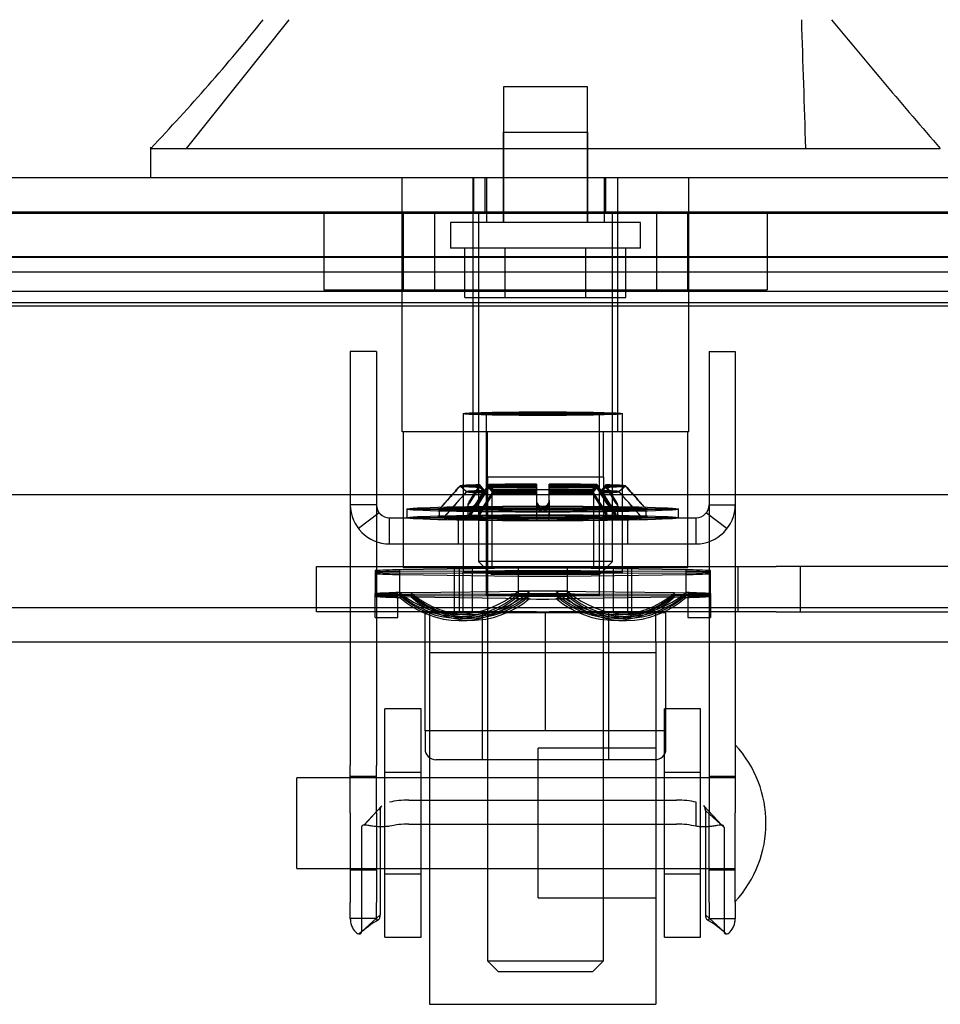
# Model space of a CAD drawing. Header units: inches. Extents: x 1 to 359, y -2 to 239.
# Tile 24 of 103: x 126.83 to 129.37, y 36.07 to 38.79. Entities that reach past the tile are written whole.
import ezdxf
from ezdxf.enums import TextEntityAlignment as Align
from ezdxf.lldxf.tags import DXFTag

# ---------------------------------------------------------------- set-up
doc = ezdxf.new("R2010")
doc.units = ezdxf.units.IN
doc.header["$MEASUREMENT"] = 0
for name, color, linetype in [('COM70220', 7, 'Continuous'), ('COM70838', 7, 'Continuous'), ('COM70839-3', 7, 'Continuous'), ('COM71195-8', 7, 'Continuous'), ('COM71302-3', 7, 'Continuous'), ('COM71303-3', 7, 'Continuous'), ('Default', 7, 'Continuous'), ('HAN13068', 7, 'Continuous'), ('HAN13068_NUT', 7, 'Continuous'), ('HAN13068_SCREW', 7, 'Continuous'), ('HAN_NUT', 7, 'Continuous'), ('NTS18147', 7, 'Continuous'), ('ROL87452', 7, 'Continuous'), ('RVT17786', 7, 'Continuous'), ('RVT19000', 7, 'Continuous'), ('SPC87322', 7, 'Continuous'), ('STD26122', 7, 'Continuous'), ('WAF25376', 7, 'Continuous'), ('WAM30038', 7, 'Continuous')]:
    doc.layers.add(name, color=color, linetype=linetype)
doc.styles.add('SEACAD_Times_New_Roman', font='times.ttf')
tags = doc.linetypes.add('HIDDEN2', pattern=[0.1875, 0.125, -0.0625]).pattern_tags.tags
tags[6:7] = [DXFTag(74, 4), DXFTag(75, 0), DXFTag(340, '0'), DXFTag(46, 0.0), DXFTag(50, 0.0), DXFTag(44, 0.0), DXFTag(45, 0.0)]
tags[4:5] = [DXFTag(74, 4), DXFTag(75, 0), DXFTag(340, '0'), DXFTag(46, 0.0), DXFTag(50, 0.0), DXFTag(44, 0.0), DXFTag(45, 0.0)]
doc.dimstyles.new('HAMMOND_(STH_-_540x360)', dxfattribs={"dimtxt": 2, "dimasz": 2.5, "dimexe": 1, "dimexo": 1, "dimgap": 0.5, "dimtad": 0, "dimtih": 1, "dimtoh": 1, "dimzin": 0, "dimdsep": 46, "dimtxsty": 'SEACAD_Times_New_Roman', "dimblk1": '_SE_FILLED', "dimblk2": '_SE_FILLED', "dimsah": 1, "dimcen": 1, "dimadec": 0, "dimazin": 0, "dimtfac": 0.8, "dimtofl": 0, "dimtmove": 0, "dimatfit": 3, "dimfxl": 1, "dimtolj": 1, "dimtzin": 0, "dimarcsym": 0})

# ---------------------------------------------------------------- blocks, each defined once
blk = doc.blocks.new('SE2')
at = {"layer": 'COM70220', "color": 7, "linetype": 'HIDDEN2'}
for p, q in [((97.7047, 38.2571), (130.1727, 38.2571)), ((97.7047, 38.2561), (130.1727, 38.2561)), ((97.7047, 38.2541), (130.1727, 38.2541)), ((97.7047, 38.0081), (130.1727, 38.0081))]:
    blk.add_line(p, q, dxfattribs=at)
at = {"layer": 'COM70838', "color": 7, "linetype": 'HIDDEN2'}
for p, q in [((127.6492, 37.1546), (127.6492, 37.2796)), ((127.6492, 37.2796), (127.7742, 37.2796)), ((127.7742, 37.2796), (128.8298, 37.2796)), ((128.0292, 37.2796), (128.0292, 37.1546)), ((128.0792, 37.2796), (128.0792, 37.1546)), ((128.4692, 37.1546), (128.4692, 37.2796)), ((128.5192, 37.2796), (128.5192, 37.1546)), ((128.8127, 37.2796), (128.8127, 37.1546)), ((128.8298, 37.2796), (128.9182, 37.2796)), ((129.6316, 37.2796), (128.9182, 37.2796)), ((128.9857, 37.1546), (128.9857, 37.2796)), ((127.7742, 37.1546), (127.6492, 37.1546)), ((128.2565, 37.1546), (127.7742, 37.1546)), ((128.8298, 37.1546), (128.2918, 37.1546)), ((128.9182, 37.1546), (128.8298, 37.1546)), ((128.9182, 37.1546), (129.6042, 37.1546))]:
    blk.add_line(p, q, dxfattribs=at)
at = {"layer": 'COM70839-3', "color": 7, "linetype": 'HIDDEN2'}
for p, q in [((127.815, 37.8726), (127.743, 37.8726)), ((127.743, 37.8726), (127.743, 37.8276)), ((127.815, 37.8726), (127.815, 37.8276)), ((128.7334, 37.8726), (128.8054, 37.8726)), ((128.7334, 37.8726), (128.7334, 37.8276)), ((128.8054, 37.8726), (128.8054, 37.8276)), ((127.743, 37.8276), (127.743, 36.7303)), ((127.815, 37.8276), (127.815, 36.7303)), ((128.7334, 37.8276), (128.7334, 36.7303)), ((128.8054, 37.8276), (128.8054, 36.7303)), ((127.815, 37.4496), (127.743, 37.4496)), ((128.7334, 37.4496), (128.8054, 37.4496)), ((127.8224, 37.4277), (127.7653, 37.3838)), ((127.851, 37.4136), (128.6974, 37.4136)), ((127.851, 37.3416), (127.851, 37.4136)), ((128.0402, 37.4136), (128.0402, 37.3416)), ((128.1337, 37.4136), (128.1337, 37.3416)), ((128.4147, 37.3416), (128.4147, 37.4136)), ((128.5082, 37.4136), (128.5082, 37.3416)), ((128.6974, 37.3416), (128.6974, 37.4136)), ((128.7259, 37.4277), (128.783, 37.3838)), ((127.851, 37.3416), (128.6974, 37.3416)), ((127.743, 36.5991), (127.743, 36.7303)), ((127.815, 36.5991), (127.815, 36.7303)), ((128.7334, 36.7303), (128.7334, 36.5991)), ((128.8054, 36.7303), (128.8054, 36.5991)), ((127.815, 36.6996), (127.743, 36.6996)), ((128.8054, 36.6996), (128.7334, 36.6996)), ((127.9049, 36.6347), (128.6435, 36.6347)), ((128.6974, 36.5623), (128.6974, 36.6286)), ((127.743, 36.5991), (127.743, 36.3524)), ((127.8299, 36.6188), (127.7803, 36.5655)), ((127.8299, 36.6188), (127.7809, 36.5655)), ((127.815, 36.5991), (127.815, 36.3524)), ((127.8253, 36.6056), (127.8253, 36.3176)), ((128.7681, 36.5655), (128.7185, 36.6188)), ((128.7231, 36.6056), (128.7745, 36.5592)), ((128.7231, 36.6056), (128.7231, 36.3176)), ((128.7334, 36.3524), (128.7334, 36.5991)), ((128.8054, 36.3524), (128.8054, 36.5991)), ((127.7738, 36.5592), (127.7738, 36.2712)), ((127.9049, 36.5685), (128.6435, 36.5685)), ((128.7745, 36.5592), (128.7745, 36.2712)), ((127.743, 36.4426), (127.815, 36.4426)), ((128.7334, 36.4426), (128.8054, 36.4426)), ((127.743, 36.3082), (127.743, 36.3524)), ((127.815, 36.3082), (127.815, 36.3524)), ((128.7334, 36.3524), (128.7334, 36.3082)), ((128.8054, 36.3524), (128.8054, 36.3082)), ((127.815, 36.3082), (127.743, 36.3082)), ((127.8253, 36.3176), (127.7738, 36.2712)), ((128.7231, 36.3176), (128.7745, 36.2712)), ((128.7334, 36.3082), (128.8054, 36.3082))]:
    blk.add_line(p, q, dxfattribs=at)
for centre, radius, start, end in [((127.851, 37.4496), 0.108, 180, 270), ((127.851, 37.4496), 0.036, 180, 270), ((128.6974, 37.4496), 0.108, 270, 0), ((128.6974, 37.4496), 0.036, 270, 0), ((127.9789, 36.0332), 0.314, 120.3108, 132.3001), ((127.9791, 36.0327), 0.3145, 120.315, 132.2871), ((128.5692, 36.0327), 0.3145, 47.7129, 59.685), ((128.5695, 36.0332), 0.314, 47.6999, 59.6892)]:
    blk.add_arc(centre, radius, start, end, dxfattribs=at)
for centre, major_axis, start_param, end_param in [((127.9049, 36.5957), (-0.1, 0), 4.712389, 5.281717), ((128.6435, 36.5957), (0.1, 0), 1.001468, 1.570796), ((127.9049, 36.5294), (0.1, 0), 1.570796, 2.140125), ((128.6435, 36.5294), (0.1, 0), 1.001468, 1.570796)]:
    blk.add_ellipse(centre, major_axis=major_axis, ratio=0.390731, start_param=start_param, end_param=end_param, dxfattribs=at)
for points, knots in [([(127.8253, 36.6056), (127.8253, 36.6061), (127.8253, 36.6066), (127.8253, 36.6072), (127.8253, 36.6074), (127.8253, 36.6077), (127.8253, 36.6078), (127.8254, 36.6088), (127.8255, 36.6095), (127.8258, 36.6115), (127.8262, 36.6129), (127.8274, 36.616), (127.8286, 36.6177), (127.8302, 36.6191)], [0, 0, 0, 0, 0.03125, 0.03125, 0.046875, 0.046875, 0.0625, 0.0625, 0.125, 0.125, 0.25, 0.25, 0.4585815, 0.4585815, 0.4585815, 0.4585815]), ([(128.7231, 36.6056), (128.7231, 36.6061), (128.723, 36.6066), (128.723, 36.6072), (128.723, 36.6074), (128.723, 36.6077), (128.723, 36.6078), (128.7229, 36.6088), (128.7228, 36.6095), (128.7225, 36.6115), (128.7222, 36.6129), (128.7209, 36.616), (128.7197, 36.6177), (128.7182, 36.6191)], [0, 0, 0, 0, 0.03125, 0.03125, 0.046875, 0.046875, 0.0625, 0.0625, 0.125, 0.125, 0.25, 0.25, 0.4585815, 0.4585815, 0.4585815, 0.4585815]), ([(127.851, 36.5623), (127.8494, 36.5621), (127.8462, 36.5617), (127.8399, 36.5612), (127.8323, 36.5609), (127.8238, 36.5609), (127.8134, 36.5616), (127.8022, 36.5629), (127.7914, 36.5647), (127.7833, 36.5657), (127.7783, 36.5655), (127.7756, 36.5642), (127.7741, 36.5623), (127.7739, 36.5602), (127.7738, 36.5592)], [0, 0, 0, 0, 0.040175, 0.080102, 0.158226, 0.23381, 0.30692, 0.445198, 0.573002, 0.690655, 0.799398, 0.868041, 0.934412, 1, 1, 1, 1]), ([(128.7745, 36.5592), (128.7744, 36.56), (128.7743, 36.5614), (128.7736, 36.5633), (128.7722, 36.5645), (128.7683, 36.5661), (128.76, 36.5652), (128.7481, 36.5632), (128.7396, 36.5621), (128.7316, 36.5613), (128.7218, 36.5608), (128.71, 36.5609), (128.7016, 36.5618), (128.6974, 36.5623)], [0, 0, 0, 0, 0.049102, 0.098523, 0.149018, 0.200844, 0.426475, 0.554365, 0.622319, 0.692911, 0.79099, 0.893216, 1, 1, 1, 1]), ([(127.743, 36.3082), (127.743, 36.3074), (127.743, 36.3066), (127.743, 36.3057), (127.743, 36.3054), (127.743, 36.305), (127.7431, 36.3049), (127.7431, 36.3032), (127.7432, 36.3022), (127.7437, 36.2985), (127.744, 36.2963), (127.7455, 36.2901), (127.7469, 36.2862), (127.7519, 36.2762), (127.7561, 36.2715), (127.7639, 36.2659), (127.7675, 36.265), (127.7712, 36.2658), (127.7723, 36.2664), (127.773, 36.2676), (127.7732, 36.2678), (127.7733, 36.2683), (127.7734, 36.2684), (127.7735, 36.2688), (127.7735, 36.269), (127.7736, 36.2696), (127.7737, 36.2703), (127.7738, 36.2712)], [0, 0, 0, 0, 0.015625, 0.015625, 0.023438, 0.023438, 0.03125, 0.03125, 0.0625, 0.0625, 0.125, 0.125, 0.25, 0.25, 0.5, 0.5, 0.75, 0.75, 0.875, 0.875, 0.90625, 0.90625, 0.921875, 0.921875, 0.9375, 0.9375, 1, 1, 1, 1]), ([(127.815, 36.3082), (127.815, 36.308), (127.815, 36.3075), (127.8151, 36.3065), (127.8155, 36.3054), (127.8161, 36.3045), (127.8176, 36.3032), (127.8209, 36.3038), (127.8235, 36.3076), (127.8246, 36.3111), (127.825, 36.3131), (127.8252, 36.3153), (127.8252, 36.3169), (127.8253, 36.3176)], [0, 0, 0, 0, 0.026381, 0.052905, 0.106971, 0.162948, 0.220486, 0.464488, 0.727123, 0.794792, 0.862936, 0.931376, 1, 1, 1, 1]), ([(128.7231, 36.3176), (128.7231, 36.3169), (128.7231, 36.3153), (128.7234, 36.3131), (128.7238, 36.3111), (128.7249, 36.3076), (128.7274, 36.3038), (128.7307, 36.3032), (128.7323, 36.3045), (128.7329, 36.3054), (128.7332, 36.3065), (128.7333, 36.3075), (128.7334, 36.308), (128.7334, 36.3082)], [0, 0, 0, 0, 0.068623, 0.137063, 0.205208, 0.272877, 0.535512, 0.779514, 0.837052, 0.893029, 0.947093, 0.973617, 1, 1, 1, 1]), ([(128.7745, 36.2712), (128.7745, 36.2708), (128.7746, 36.2703), (128.7747, 36.2698), (128.7747, 36.2696), (128.7747, 36.2694), (128.7747, 36.2693), (128.7749, 36.2684), (128.7751, 36.2678), (128.7761, 36.2664), (128.7771, 36.2658), (128.7808, 36.265), (128.7844, 36.2659), (128.7923, 36.2715), (128.7965, 36.2763), (128.8014, 36.2862), (128.8029, 36.2903), (128.804, 36.2953), (128.8043, 36.2963), (128.8046, 36.2986), (128.8048, 36.3), (128.805, 36.3015), (128.8051, 36.3021), (128.8052, 36.303), (128.8052, 36.3033), (128.8052, 36.3039), (128.8053, 36.3044), (128.8053, 36.3053), (128.8054, 36.3065), (128.8054, 36.3082)], [0, 0, 0, 0, 0.03125, 0.03125, 0.046875, 0.046875, 0.0625, 0.0625, 0.125, 0.125, 0.25, 0.25, 0.5, 0.5, 0.75, 0.75, 0.875, 0.875, 0.90625, 0.90625, 0.9375, 0.9375, 0.953125, 0.953125, 0.960938, 0.960938, 0.96875, 0.96875, 1, 1, 1, 1])]:
    blk.add_open_spline(points, degree=3, knots=knots, dxfattribs=at)
for points in [[(127.8296, 36.6186), (127.8265, 36.6155), (127.8253, 36.6113), (127.8253, 36.6056)], [(128.7187, 36.6186), (128.7218, 36.6155), (128.7231, 36.6113), (128.7231, 36.6056)]]:
    blk.add_open_spline(points, degree=3, dxfattribs=at)
at = {"layer": 'COM71195-8', "color": 7, "linetype": 'Continuous'}
for p, q in [((97.1287, 38.3531), (130.7487, 38.3531)), ((97.0337, 37.4781), (130.8436, 37.4781))]:
    blk.add_line(p, q, dxfattribs=at)
at = {"layer": 'COM71195-8', "color": 7, "linetype": 'HIDDEN2'}
for p, q in [((128.0832, 38.3531), (128.0832, 38.2581)), ((128.1147, 38.3531), (128.1147, 38.2581)), ((128.4487, 38.2581), (128.4487, 38.3531)), ((128.4801, 38.3531), (128.4801, 38.2581)), ((97.1287, 38.2581), (130.7487, 38.2581))]:
    blk.add_line(p, q, dxfattribs=at)
at = {"layer": 'COM71302-3', "color": 7, "linetype": 'HIDDEN2'}
for p, q in [((130.5397, 38.1335), (97.5017, 38.1335)), ((130.2897, 38.091), (97.5017, 38.091)), ((130.5393, 38.0385), (97.5017, 38.0385)), ((130.2897, 37.9975), (97.5017, 37.9975))]:
    blk.add_line(p, q, dxfattribs=at)
at = {"layer": 'COM71303-3', "color": 7, "linetype": 'HIDDEN2'}
for p, q in [((97.4067, 38.1331), (130.2897, 38.1331)), ((96.2217, 37.0711), (168.0917, 37.0711))]:
    blk.add_line(p, q, dxfattribs=at)
at = {"layer": 'COM71303-3', "color": 7, "linetype": 'Continuous'}
blk.add_line((96.2217, 37.1661), (168.0917, 37.1661), dxfattribs=at)
at = {"layer": 'HAN13068', "color": 7, "linetype": 'HIDDEN2'}
for p, q in [((127.2908, 38.4331), (127.5744, 38.7881)), ((128.1652, 38.4781), (128.3982, 38.4781)), ((128.1652, 38.4781), (128.1652, 38.2281)), ((128.3982, 38.2281), (128.3982, 38.4781)), ((127.8862, 37.6511), (127.8862, 38.3531)), ((128.0821, 37.6511), (128.0821, 38.3531)), ((128.1192, 38.3531), (128.1192, 38.2281)), ((128.4442, 38.2281), (128.4442, 38.3531)), ((128.4812, 37.6511), (128.4812, 38.3531)), ((128.6772, 37.6511), (128.6772, 38.3531)), ((128.0821, 37.6511), (127.8862, 37.6511)), ((128.4812, 37.6511), (128.0821, 37.6511)), ((128.1217, 37.5261), (128.1217, 37.6511)), ((128.4417, 37.5261), (128.4417, 37.6511)), ((128.6772, 37.6511), (128.4812, 37.6511)), ((128.2817, 37.5261), (128.1217, 37.5261)), ((128.4417, 37.5261), (128.2817, 37.5261)), ((128.1217, 37.1511), (128.1217, 36.1911)), ((128.4417, 36.1911), (128.4417, 37.1511)), ((128.1217, 36.1911), (128.4417, 36.1911)), ((128.1217, 36.1911), (128.1517, 36.1611)), ((128.4117, 36.1611), (128.4417, 36.1911)), ((128.4117, 36.1611), (128.1517, 36.1611))]:
    blk.add_line(p, q, dxfattribs=at)
at = {"layer": 'HAN13068', "color": 7, "linetype": 'Continuous'}
for p, q in [((127.1918, 38.4361), (127.1918, 38.3531)), ((127.1918, 38.4331), (127.5433, 38.4331)), ((127.5433, 38.4331), (127.7761, 38.4331)), ((127.7761, 38.4331), (128.2224, 38.4331)), ((128.2224, 38.4331), (128.3409, 38.4331)), ((128.3409, 38.4331), (128.3921, 38.4331)), ((128.3921, 38.4331), (128.5402, 38.4331)), ((128.5402, 38.4331), (129.0201, 38.4331)), ((129.0201, 38.4331), (129.3715, 38.4331))]:
    blk.add_line(p, q, dxfattribs=at)
for centre, radius, start, end in [((123.3999, 42.0653), 5.2509, 316.2334, 321.3827), ((141.4873, 48.9775), 16.0617, 219.37458, 221.03271)]:
    blk.add_arc(centre, radius, start, end, dxfattribs=at)
at = {"layer": 'HAN13068', "color": 7, "linetype": 'HIDDEN2'}
blk.add_open_spline([(129.0002, 38.4331), (128.9964, 38.5515), (128.9927, 38.6698), (128.989, 38.7881)], degree=3, dxfattribs=at)
at = {"layer": 'HAN13068_NUT', "color": 7, "linetype": 'HIDDEN2'}
for p, q in [((128.2817, 37.1511), (127.9492, 37.1511)), ((127.9492, 36.8261), (127.9492, 37.1511)), ((128.1067, 37.1511), (128.1067, 36.7461)), ((128.6142, 37.1511), (128.2817, 37.1511)), ((128.2817, 36.8261), (128.2817, 37.1511)), ((128.4567, 36.7461), (128.4567, 37.1511)), ((128.6142, 36.8261), (128.6142, 37.1511)), ((128.1154, 36.8261), (127.9492, 36.8261)), ((127.9492, 36.8261), (127.9492, 36.7761)), ((128.2817, 36.8261), (128.1154, 36.8261)), ((128.4479, 36.8261), (128.2817, 36.8261)), ((128.6142, 36.8261), (128.4479, 36.8261)), ((128.6142, 36.7761), (128.6142, 36.8261)), ((128.5842, 36.7461), (127.9792, 36.7461))]:
    blk.add_line(p, q, dxfattribs=at)
for centre, start, end in [((127.9792, 36.7761), 180, 270), ((128.5842, 36.7761), 270, 0)]:
    blk.add_arc(centre, 0.03, start, end, dxfattribs=at)
at = {"layer": 'HAN13068_SCREW', "color": 7, "linetype": 'HIDDEN2'}
for p, q in [((128.3977, 38.6031), (128.1657, 38.6031)), ((128.1657, 38.6031), (128.1657, 38.2281)), ((128.3977, 38.2281), (128.3977, 38.6031)), ((128.5442, 38.2281), (128.0192, 38.2281)), ((128.0192, 38.2281), (128.0192, 38.1581)), ((128.5442, 38.1581), (128.5442, 38.2281)), ((128.5442, 38.1581), (128.0192, 38.1581)), ((128.0594, 38.0211), (128.0594, 38.1581)), ((128.1705, 38.0211), (128.1705, 38.1581)), ((128.3928, 38.0211), (128.3928, 38.1581)), ((128.5039, 38.0211), (128.5039, 38.1581)), ((128.0594, 38.0211), (128.1705, 38.0211)), ((128.1705, 38.0211), (128.3928, 38.0211)), ((128.3928, 38.0211), (128.5039, 38.0211))]:
    blk.add_line(p, q, dxfattribs=at)
at = {"layer": 'HAN_NUT', "color": 7, "linetype": 'HIDDEN2'}
for p, q in [((127.6697, 38.2581), (127.6697, 38.0431)), ((127.8892, 38.2581), (127.8892, 38.0431)), ((127.9757, 38.2581), (127.9757, 38.0431)), ((128.5877, 38.2581), (128.5877, 38.0431)), ((128.6742, 38.0431), (128.6742, 38.2581)), ((128.8937, 38.2581), (128.8937, 38.0431)), ((127.6697, 38.0431), (127.9757, 38.0431)), ((127.9757, 38.0431), (128.5877, 38.0431)), ((128.5877, 38.0431), (128.8937, 38.0431))]:
    blk.add_line(p, q, dxfattribs=at)
at = {"layer": 'NTS18147', "color": 7, "linetype": 'HIDDEN2'}
for p, q in [((128.0542, 37.7011), (128.0542, 37.2636)), ((128.0542, 37.701), (128.0542, 37.2636)), ((128.1177, 37.7011), (128.1177, 37.2006)), ((128.1177, 37.701), (128.1177, 37.2006)), ((128.4307, 37.2006), (128.4307, 37.7011)), ((128.4307, 37.2006), (128.4307, 37.701)), ((128.4942, 37.2636), (128.4942, 37.7011)), ((128.4942, 37.2636), (128.4942, 37.701)), ((127.8112, 37.2678), (127.8112, 37.2048)), ((127.8112, 37.2647), (127.8112, 37.2048)), ((128.2061, 37.2746), (127.8792, 37.2704)), ((127.8792, 37.2074), (127.8792, 37.2704)), ((128.2061, 37.2665), (127.8792, 37.2654)), ((127.8792, 37.2024), (127.8792, 37.2654)), ((127.8792, 37.2618), (128.2061, 37.2607)), ((127.8792, 37.2569), (128.2061, 37.2527)), ((128.2061, 37.2746), (128.2061, 37.2116)), ((128.2061, 37.2665), (128.2061, 37.2035)), ((128.6691, 37.2704), (128.3422, 37.2746)), ((128.3422, 37.2116), (128.3422, 37.2746)), ((128.6691, 37.2654), (128.3422, 37.2665)), ((128.3422, 37.2035), (128.3422, 37.2665)), ((128.3422, 37.2607), (128.6691, 37.2618)), ((128.3422, 37.2527), (128.6691, 37.2569)), ((128.6691, 37.2704), (128.6691, 37.2074)), ((128.6691, 37.2654), (128.6691, 37.2024)), ((128.7372, 37.2048), (128.7372, 37.2678)), ((128.7372, 37.2048), (128.7372, 37.2647)), ((127.8742, 37.2048), (127.8112, 37.2048)), ((127.8112, 37.1386), (127.8112, 37.2048)), ((127.8742, 37.2017), (127.8112, 37.2017)), ((127.8112, 37.1386), (127.8112, 37.2017)), ((127.8742, 37.1995), (127.8112, 37.1995)), ((127.8742, 37.1965), (127.8112, 37.1965)), ((127.8742, 37.1386), (127.8742, 37.2048)), ((127.8742, 37.1386), (127.8742, 37.2017)), ((127.8792, 37.2074), (127.8792, 37.1939)), ((127.9107, 37.2062), (127.8792, 37.2074)), ((127.8792, 37.2024), (127.8792, 37.1988)), ((127.9107, 37.2021), (127.8792, 37.2024)), ((127.9107, 37.1991), (127.8792, 37.1988)), ((128.2376, 37.2104), (127.9107, 37.2062)), ((128.2376, 37.2032), (127.9107, 37.2021)), ((127.9107, 37.1991), (128.2376, 37.198)), ((128.2061, 37.1897), (128.2061, 37.2116)), ((128.2376, 37.2104), (128.2061, 37.2116)), ((128.2061, 37.1977), (128.2061, 37.2035)), ((128.2376, 37.2032), (128.2061, 37.2035)), ((128.2376, 37.198), (128.2061, 37.1977)), ((128.3107, 37.2104), (128.3422, 37.2116)), ((128.6376, 37.2062), (128.3107, 37.2104)), ((128.3107, 37.2032), (128.3422, 37.2035)), ((128.6376, 37.2021), (128.3107, 37.2032)), ((128.3107, 37.198), (128.6376, 37.1991)), ((128.3107, 37.198), (128.3422, 37.1977)), ((128.3422, 37.2116), (128.3422, 37.1897)), ((128.3422, 37.2035), (128.3422, 37.1977)), ((128.6376, 37.2062), (128.6691, 37.2074)), ((128.6376, 37.2021), (128.6691, 37.2024)), ((128.6376, 37.1991), (128.6691, 37.1988)), ((128.6691, 37.1939), (128.6691, 37.2074)), ((128.6691, 37.1988), (128.6691, 37.2024)), ((128.6742, 37.2048), (128.7372, 37.2048)), ((128.6742, 37.2048), (128.6742, 37.1386)), ((128.6742, 37.2017), (128.7372, 37.2017)), ((128.6742, 37.2017), (128.6742, 37.1386)), ((128.6742, 37.1995), (128.7372, 37.1995)), ((128.6742, 37.1965), (128.7372, 37.1965)), ((128.7372, 37.2048), (128.7372, 37.1386)), ((128.7372, 37.2017), (128.7372, 37.1386)), ((127.9107, 37.1951), (127.8792, 37.1939)), ((127.9107, 37.1951), (128.2376, 37.1909)), ((128.2376, 37.1909), (128.2061, 37.1897)), ((128.3107, 37.1909), (128.6376, 37.1951)), ((128.3107, 37.1909), (128.3422, 37.1897)), ((128.6376, 37.1951), (128.6691, 37.1939)), ((128.0305, 37.1477), (128.062, 37.1465)), ((128.4863, 37.1465), (128.5178, 37.1477)), ((127.8112, 37.1386), (127.8742, 37.1386)), ((127.8112, 37.1386), (127.8742, 37.1386)), ((128.0394, 37.141), (128.0709, 37.1407)), ((128.0459, 37.1362), (128.0774, 37.1366)), ((128.0548, 37.13), (128.0863, 37.1312)), ((128.462, 37.1312), (128.4935, 37.13)), ((128.4709, 37.1366), (128.5024, 37.1362)), ((128.4774, 37.1407), (128.5089, 37.141)), ((128.6742, 37.1386), (128.7372, 37.1386)), ((128.6742, 37.1386), (128.7372, 37.1386))]:
    blk.add_line(p, q, dxfattribs=at)
for centre, start, end in [((128.2742, -46.8105), 89.953641, 90.046359), ((128.2742, 121.3377), 269.953641, 270.046359), ((128.2742, -46.8735), 89.953641, 90.046359), ((128.2742, 121.2747), 269.953641, 270.046359)]:
    blk.add_arc(centre, 84.0771, start, end, dxfattribs=at)
for centre, major_axis, ratio in [((128.2742, 37.701), (-0.22, 0), 0.022078), ((128.2742, 37.7011), (-0.22, 0), 0.005892), ((128.2742, 37.701), (-0.1565, 0), 0.022078), ((128.2742, 37.7011), (-0.1565, 0), 0.005892), ((128.2742, 37.2636), (-0.22, 0), 0.022078), ((128.2742, 37.2636), (-0.22, 0), 0.005892), ((128.2742, 37.2006), (-0.1565, 0), 0.022078), ((128.2742, 37.2006), (-0.1565, 0), 0.005892)]:
    blk.add_ellipse(centre, major_axis=major_axis, ratio=ratio, dxfattribs=at)
for centre, major_axis, ratio, start_param, end_param in [((128.2742, 37.2636), (-0.5, 0), 0.022078, -0.660077, -0.38712), ((128.2742, 37.2636), (-0.5, 0), 0.005892, -0.660077, -0.38712), ((128.2742, 37.2636), (-0.5, 0), 0.005892, 0.38712, 0.660077), ((128.2742, 37.2636), (-0.5, 0), 0.022078, 0.38712, 0.660077), ((128.2742, 37.2636), (0.5, 0), 0.022078, 1.434318, 1.707275), ((128.2742, 37.2636), (-0.5, 0), 0.022078, 1.434318, 1.707275), ((128.2742, 37.2636), (0.5, 0), 0.022078, 0.38712, 0.660077), ((128.2742, 37.2636), (0.5, 0), 0.005892, 0.38712, 0.660077), ((128.2742, 37.2636), (0.5, 0), 0.005892, -0.660077, -0.38712), ((128.2742, 37.2636), (0.5, 0), 0.022078, -0.660077, -0.38712), ((128.2742, 37.2006), (-0.5, 0), 0.022078, -0.660077, -0.38712), ((128.2742, 37.2006), (-0.5, 0), 0.005892, -0.660077, -0.38712), ((128.2742, 37.2006), (-0.5, 0), 0.005892, 0.38712, 0.660077), ((128.2742, 37.2006), (-0.5, 0), 0.022078, 0.38712, 0.660077), ((128.0427, 37.4658), (0.0122, 0.3181), 0.865814, 2.551021, 3.820441), ((128.0427, 37.4593), (0.0032, 0.3183), 0.86601, 2.518666, 3.788085), ((128.0427, 37.4546), (-0.0032, 0.3183), 0.86601, 2.4951, 3.764519), ((128.0742, 37.4646), (0.0122, 0.3181), 0.865814, 2.551021, 3.820441), ((128.0742, 37.459), (0.0032, 0.3183), 0.86601, 2.518666, 3.788085), ((128.0742, 37.4549), (-0.0032, 0.3183), 0.86601, 2.4951, 3.764519), ((128.2742, 37.2006), (-0.5, 0), 0.022078, 4.575911, 4.848867), ((128.4742, 37.4646), (-0.0122, 0.3181), 0.865814, 2.462745, 3.732164), ((128.4742, 37.459), (-0.0032, 0.3183), 0.86601, 2.4951, 3.764519), ((128.4742, 37.4549), (0.0032, 0.3183), 0.86601, 2.518666, 3.788085), ((128.5057, 37.4658), (-0.0122, 0.3181), 0.865814, 2.462745, 3.732164), ((128.5057, 37.4593), (-0.0032, 0.3183), 0.86601, 2.4951, 3.764519), ((128.5057, 37.4546), (0.0032, 0.3183), 0.86601, 2.518666, 3.788085), ((128.2742, 37.2006), (0.5, 0), 0.022078, 0.38712, 0.660077), ((128.2742, 37.2006), (0.5, 0), 0.005892, 0.38712, 0.660077), ((128.2742, 37.2006), (0.5, 0), 0.005892, -0.660077, -0.38712), ((128.2742, 37.2006), (0.5, 0), 0.022078, -0.660077, -0.38712), ((128.0427, 37.4481), (-0.0122, 0.3181), 0.865814, 2.462745, 3.732164), ((128.0742, 37.4493), (-0.0122, 0.3181), 0.865814, 2.462745, 3.732164), ((128.2742, 37.2006), (0.5, 0), 0.022078, 4.575911, 4.848867), ((128.4742, 37.4493), (0.0122, 0.3181), 0.865814, 2.551021, 3.820441), ((128.5057, 37.4481), (0.0122, 0.3181), 0.865814, 2.551021, 3.820441)]:
    blk.add_ellipse(centre, major_axis=major_axis, ratio=ratio, start_param=start_param, end_param=end_param, dxfattribs=at)
at = {"layer": 'ROL87452', "color": 7, "linetype": 'HIDDEN2'}
for p, q in [((127.9617, 37.0711), (127.9617, 36.0711)), ((128.5867, 37.0711), (128.5867, 36.0711)), ((128.2617, 36.3646), (128.2617, 36.7776)), ((128.5867, 36.7776), (128.2617, 36.7776)), ((128.2617, 36.6961), (127.9617, 36.6961)), ((127.9617, 36.4461), (128.2617, 36.4461)), ((128.2617, 36.3646), (128.5867, 36.3646)), ((127.9617, 36.0711), (128.5867, 36.0711))]:
    blk.add_line(p, q, dxfattribs=at)
at = {"layer": 'RVT17786', "color": 7, "linetype": 'HIDDEN2'}
for p, q in [((127.5954, 36.4461), (127.5954, 36.6961)), ((128.8054, 36.6961), (127.5954, 36.6961)), ((127.5954, 36.4461), (128.8054, 36.4461))]:
    blk.add_line(p, q, dxfattribs=at)
blk.add_arc((128.5721, 36.5711), 0.3182, 317.1291, 42.8709, dxfattribs=at)
at = {"layer": 'RVT19000', "color": 7, "linetype": 'HIDDEN2'}
for p, q in [((128.1337, 37.4916), (128.4147, 37.4916)), ((128.1337, 37.4916), (128.1337, 37.2796)), ((128.4147, 37.2796), (128.4147, 37.4916)), ((128.0792, 37.2796), (128.0792, 37.1546)), ((128.4692, 37.1546), (128.4692, 37.2796)), ((127.9617, 37.1546), (127.9617, 37.0711)), ((128.2565, 37.1546), (128.2918, 37.1546)), ((128.5867, 37.0711), (128.5867, 37.1546)), ((127.9617, 37.0416), (128.5867, 37.0416))]:
    blk.add_line(p, q, dxfattribs=at)
at = {"layer": 'SPC87322', "color": 7, "linetype": 'HIDDEN2'}
for p, q in [((127.8892, 37.6511), (127.8892, 37.2761)), ((128.6742, 37.2761), (128.6742, 37.6511)), ((128.1217, 37.5261), (128.1217, 37.1511)), ((128.4417, 37.5261), (128.4417, 37.1511)), ((127.8892, 37.2761), (128.6742, 37.2761)), ((128.0442, 37.1511), (128.0442, 37.2761)), ((128.0542, 37.1511), (128.0542, 37.2636)), ((128.5092, 37.1511), (128.5092, 37.2761)), ((128.5192, 37.1511), (128.5192, 37.1546))]:
    blk.add_line(p, q, dxfattribs=at)
at = {"layer": 'STD26122', "color": 7, "linetype": 'HIDDEN2'}
for p, q in [((128.0967, 38.2581), (128.0967, 37.2931)), ((128.4667, 37.2931), (128.4667, 38.2581)), ((128.4667, 37.2931), (128.0967, 37.2931)), ((128.0967, 37.2931), (128.1317, 37.2581)), ((128.4317, 37.2581), (128.4667, 37.2931)), ((128.1317, 37.2581), (128.4317, 37.2581))]:
    blk.add_line(p, q, dxfattribs=at)
at = {"layer": 'WAF25376', "color": 7, "linetype": 'HIDDEN2'}
for p, q in [((127.8383, 36.2561), (127.8383, 36.8861)), ((127.9383, 36.8861), (127.8383, 36.8861)), ((127.9383, 36.2561), (127.9383, 36.8861)), ((128.61, 36.2561), (128.61, 36.8861)), ((128.71, 36.8861), (128.61, 36.8861)), ((128.71, 36.2561), (128.71, 36.8861)), ((127.9383, 36.7111), (127.8383, 36.7111)), ((128.71, 36.7111), (128.61, 36.7111)), ((127.8383, 36.4311), (127.9383, 36.4311)), ((128.61, 36.4311), (128.71, 36.4311)), ((127.8383, 36.2561), (127.9383, 36.2561)), ((128.61, 36.2561), (128.71, 36.2561))]:
    blk.add_line(p, q, dxfattribs=at)
at = {"layer": 'WAM30038', "color": 7, "linetype": 'HIDDEN2'}
for p, q in [((128.0459, 37.5019), (128.0639, 37.486)), ((128.0459, 37.5016), (128.0639, 37.4857)), ((128.0639, 37.4855), (128.0459, 37.5014)), ((128.0639, 37.4852), (128.0459, 37.5011)), ((128.1004, 37.5048), (128.0721, 37.4605)), ((128.1004, 37.5024), (128.0721, 37.4577)), ((128.0721, 37.4556), (128.1004, 37.5007)), ((128.0721, 37.4527), (128.1004, 37.4982)), ((128.0968, 37.4611), (128.1251, 37.5054)), ((128.0968, 37.4578), (128.1251, 37.5026)), ((128.1251, 37.5005), (128.0968, 37.4554)), ((128.1251, 37.4977), (128.0968, 37.4522)), ((128.1131, 37.4886), (128.1004, 37.5048)), ((128.1131, 37.4864), (128.1004, 37.5024)), ((128.1004, 37.5007), (128.1131, 37.4848)), ((128.1004, 37.4982), (128.1131, 37.4826)), ((128.1251, 37.5054), (128.1379, 37.4891)), ((128.1251, 37.5026), (128.1379, 37.4865)), ((128.1379, 37.4846), (128.1251, 37.5005)), ((128.1379, 37.482), (128.1251, 37.4977)), ((128.2567, 37.5066), (128.2567, 37.4626)), ((128.2567, 37.5029), (128.2567, 37.4582)), ((128.2917, 37.4626), (128.2917, 37.5066)), ((128.2917, 37.4582), (128.2917, 37.5029)), ((128.4105, 37.4891), (128.4232, 37.5054)), ((128.4105, 37.4865), (128.4232, 37.5026)), ((128.4232, 37.5005), (128.4105, 37.4846)), ((128.4232, 37.4977), (128.4105, 37.482)), ((128.4232, 37.5054), (128.4515, 37.4611)), ((128.4232, 37.5026), (128.4515, 37.4578)), ((128.4515, 37.4554), (128.4232, 37.5005)), ((128.4515, 37.4522), (128.4232, 37.4977)), ((128.448, 37.5048), (128.4352, 37.4886)), ((128.448, 37.5024), (128.4352, 37.4864)), ((128.4352, 37.4848), (128.448, 37.5007)), ((128.4352, 37.4826), (128.448, 37.4982)), ((128.4762, 37.4605), (128.448, 37.5048)), ((128.4762, 37.4577), (128.448, 37.5024)), ((128.448, 37.5007), (128.4762, 37.4556)), ((128.448, 37.4982), (128.4762, 37.4527)), ((128.4844, 37.486), (128.5024, 37.5019)), ((128.4844, 37.4857), (128.5024, 37.5016)), ((128.5024, 37.5014), (128.4844, 37.4855)), ((128.5024, 37.5011), (128.4844, 37.4852)), ((128.0721, 37.4244), (128.1131, 37.4886)), ((128.0721, 37.4216), (128.1131, 37.4864)), ((128.1131, 37.4848), (128.0721, 37.4195)), ((128.1131, 37.4826), (128.0721, 37.4166)), ((128.1379, 37.4891), (128.0968, 37.425)), ((128.1379, 37.4865), (128.0968, 37.4217)), ((128.0968, 37.4193), (128.1379, 37.4846)), ((128.0968, 37.4161), (128.1379, 37.482)), ((128.4515, 37.425), (128.4105, 37.4891)), ((128.4515, 37.4217), (128.4105, 37.4865)), ((128.4105, 37.4846), (128.4515, 37.4193)), ((128.4105, 37.482), (128.4515, 37.4161)), ((128.4352, 37.4886), (128.4762, 37.4244)), ((128.4352, 37.4864), (128.4762, 37.4216)), ((128.4762, 37.4195), (128.4352, 37.4848)), ((128.4762, 37.4166), (128.4352, 37.4826)), ((128.067, 37.4473), (128.067, 37.4178)), ((128.067, 37.4443), (128.067, 37.4147)), ((128.2567, 37.4626), (128.2567, 37.4264)), ((128.2567, 37.4582), (128.2567, 37.4221)), ((128.2917, 37.4626), (128.2917, 37.4264)), ((128.2917, 37.4582), (128.2917, 37.4221)), ((128.4814, 37.4178), (128.4814, 37.4474)), ((128.4814, 37.4147), (128.4814, 37.4443)), ((127.8992, 37.4376), (127.8992, 37.4136)), ((127.8992, 37.4376), (127.8992, 37.4136)), ((127.9884, 37.4376), (127.9884, 37.4136)), ((127.9884, 37.4376), (127.9884, 37.4136)), ((128.067, 37.4178), (128.067, 37.4094)), ((128.067, 37.4147), (128.067, 37.4125)), ((128.0721, 37.4166), (128.0685, 37.4096)), ((128.0916, 37.4091), (128.0968, 37.4161)), ((128.2567, 37.4262), (128.2567, 37.4146)), ((128.2567, 37.4218), (128.2567, 37.4189)), ((128.2567, 37.4146), (128.2578, 37.4075)), ((128.2905, 37.4075), (128.2917, 37.4146)), ((128.2917, 37.4146), (128.2917, 37.4262)), ((128.2917, 37.4189), (128.2917, 37.4218)), ((128.4515, 37.4161), (128.4567, 37.4091)), ((128.4798, 37.4096), (128.4762, 37.4166)), ((128.4814, 37.4094), (128.4814, 37.4178)), ((128.4814, 37.4125), (128.4814, 37.4147)), ((128.5599, 37.4136), (128.5599, 37.4376)), ((128.5599, 37.4136), (128.5599, 37.4376)), ((128.6492, 37.4136), (128.6492, 37.4376)), ((128.6492, 37.4136), (128.6492, 37.4376))]:
    blk.add_line(p, q, dxfattribs=at)
for centre, radius, start, end in [((128.4528, 37.0368), 0.6134, 136.7672, 139.2095), ((127.7184, 37.7084), 0.3824, 314.9192, 318.7523), ((128.2747, 37.4574), 0.0181, 177.2992, 268.1669), ((128.2748, 37.454), 0.0181, 176.7772, 268.0708), ((128.2749, 37.4496), 0.0183, 176.3791, 267.6442), ((128.2746, 37.4618), 0.0179, 177.6924, 268.6479), ((128.2738, 37.4618), 0.0179, 271.1726, 2.4871), ((128.2737, 37.4573), 0.018, 271.6134, 2.9205), ((128.2735, 37.4541), 0.0182, 272.1772, 2.9748), ((128.2733, 37.4496), 0.0184, 272.6416, 3.3352), ((129.0135, 37.8741), 0.6295, 221.5593, 223.9068), ((128.8048, 37.6847), 0.3479, 221.0574, 225.2712)]:
    blk.add_arc(centre, radius, start, end, dxfattribs=at)
for centre, major_axis, ratio, start_param, end_param in [((128.2742, 37.5015), (-0.2289, 0), 0.022078, -0.708884, -0.076515), ((128.2742, 37.5015), (-0.2289, 0), 0.005892, -0.708884, -0.076515), ((128.2742, 37.5015), (-0.2289, 0), 0.005892, 0.076515, 0.708884), ((128.2742, 37.5015), (-0.2289, 0), 0.022078, 0.076515, 0.708884), ((128.2742, 37.5015), (-0.2289, 0), 0.022078, -1.494282, -0.861913), ((128.2742, 37.5015), (-0.2289, 0), 0.005892, -1.494282, -0.861913), ((128.2742, 37.5015), (-0.2289, 0), 0.005892, 0.861913, 1.494282), ((128.2742, 37.5015), (-0.2289, 0), 0.022078, 0.861913, 1.494282), ((128.2742, 37.5015), (0.2289, 0), 0.022078, 0.861913, 1.494282), ((128.2742, 37.5015), (0.2289, 0), 0.005892, 0.861913, 1.494282), ((128.2742, 37.5015), (0.2289, 0), 0.005892, -1.494282, -0.861913), ((128.2742, 37.5015), (0.2289, 0), 0.022078, -1.494282, -0.861913), ((128.2742, 37.5015), (0.2289, 0), 0.022078, 0.076515, 0.708884), ((128.2742, 37.5015), (0.2289, 0), 0.005892, 0.076515, 0.708884), ((128.2742, 37.5015), (0.2289, 0), 0.005892, -0.708884, -0.076515), ((128.2742, 37.5015), (0.2289, 0), 0.022078, -0.708884, -0.076515), ((128.2742, 37.4856), (-0.211, 0), 0.022078, -0.702364, -0.083034), ((128.2742, 37.4856), (-0.211, 0), 0.005892, -0.702364, -0.083034), ((128.2742, 37.4856), (-0.211, 0), 0.005892, 0.083034, 0.702364), ((128.2742, 37.4856), (-0.211, 0), 0.022078, 0.083034, 0.702364), ((128.2742, 37.4856), (-0.211, 0), 0.022078, -1.487763, -0.868432), ((128.2742, 37.4856), (-0.211, 0), 0.005892, -1.487763, -0.868432), ((128.2742, 37.4856), (-0.211, 0), 0.005892, 0.868432, 1.487763), ((128.2742, 37.4856), (-0.211, 0), 0.022078, 0.868432, 1.487763), ((128.2742, 37.4856), (0.211, 0), 0.022078, 0.868432, 1.487763), ((128.2742, 37.4856), (0.211, 0), 0.005892, 0.868432, 1.487763), ((128.2742, 37.4856), (0.211, 0), 0.005892, -1.487763, -0.868432), ((128.2742, 37.4856), (0.211, 0), 0.022078, -1.487763, -0.868432), ((128.2742, 37.4856), (0.211, 0), 0.022078, 0.083034, 0.702364), ((128.2742, 37.4856), (0.211, 0), 0.005892, 0.083034, 0.702364), ((128.2742, 37.4856), (0.211, 0), 0.005892, -0.702364, -0.083034), ((128.2742, 37.4856), (0.211, 0), 0.022078, -0.702364, -0.083034), ((128.2742, 37.4376), (-0.2858, 0), 0.022078, 5.497787, 6.283185), ((128.2742, 37.4376), (-0.2858, 0), 0.022078, 4.712389, 5.497787), ((128.2742, 37.4376), (0.2858, 0), 0.022078, 0.785398, 1.570796), ((128.2742, 37.4376), (-0.2858, 0), 0.022078, 3.141593, 3.926991), ((128.2742, 37.4376), (-0.2858, 0), 0.005892, 5.497787, 6.283185), ((128.2742, 37.4376), (0.2858, 0), 0.005892, 3.141593, 3.926991), ((128.2742, 37.4376), (0.2858, 0), 0.022078, 3.141593, 3.926991), ((128.0059, 37.4136), (0.0175, 0), 0.022078, 1.935139, 4.348046), ((128.0059, 37.4136), (0.0175, 0), 0.005892, 1.935139, 4.348046), ((128.2742, 37.4136), (-0.275, 0), 0.022078, -0.725904, -0.059494), ((128.2742, 37.4136), (-0.275, 0), 0.005892, -0.725904, -0.059494), ((128.2742, 37.4136), (-0.275, 0), 0.005892, 0.059494, 0.725904), ((128.2742, 37.4136), (-0.275, 0), 0.022078, 0.059494, 0.725904), ((128.0845, 37.4178), (0.0175, 0), 0.022078, 1.149741, 3.562648), ((128.0845, 37.4147), (0.0175, 0), 0.005892, 1.149741, 3.562648), ((128.2742, 37.4376), (-0.2858, 0), 0.005892, 4.712389, 5.497787), ((128.2742, 37.4376), (0.2858, 0), 0.005892, 3.926991, 4.712389), ((128.2742, 37.4376), (-0.2858, 0), 0.022078, 0.785398, 1.570796), ((128.2742, 37.4136), (-0.275, 0), 0.022078, -1.511302, -0.844892), ((128.2742, 37.4136), (-0.275, 0), 0.005892, -1.511302, -0.844892), ((128.2742, 37.4195), (-0.0175, 0), 0.022078, 3.505935, 5.918843), ((128.2742, 37.4152), (-0.0175, 0), 0.005892, 3.505935, 5.918843), ((128.2742, 37.4376), (-0.2858, 0), 0.005892, 3.926991, 4.712389), ((128.2742, 37.4376), (0.2858, 0), 0.005892, 4.712389, 5.497787), ((128.2742, 37.4376), (0.2858, 0), 0.022078, 4.712389, 5.497787), ((128.2742, 37.4136), (0.275, 0), 0.022078, 0.844892, 1.511302), ((128.2742, 37.4136), (0.275, 0), 0.005892, 0.844892, 1.511302), ((128.4639, 37.4178), (-0.0175, 0), 0.022078, 2.720537, 5.133444), ((128.4639, 37.4147), (-0.0175, 0), 0.005892, 2.720537, 5.133444), ((128.2742, 37.4376), (-0.2858, 0), 0.005892, 3.141593, 3.926991), ((128.2742, 37.4376), (0.2858, 0), 0.005892, 5.497787, 6.283185), ((128.2742, 37.4376), (0.2858, 0), 0.022078, 5.497787, 6.283185), ((128.2742, 37.4136), (0.275, 0), 0.022078, 0.059494, 0.725904), ((128.2742, 37.4136), (0.275, 0), 0.005892, 0.059494, 0.725904), ((128.2742, 37.4136), (0.275, 0), 0.005892, -0.725904, -0.059494), ((128.2742, 37.4136), (0.275, 0), 0.022078, -0.725904, -0.059494), ((128.5424, 37.4136), (-0.0175, 0), 0.022078, 1.935139, 4.348046), ((128.5424, 37.4136), (-0.0175, 0), 0.005892, 1.935139, 4.348046), ((128.0845, 37.4125), (0.0175, 0), 0.005892, 2.720537, 5.133444), ((128.0845, 37.4094), (0.0175, 0), 0.022078, 2.720537, 5.133444), ((128.2742, 37.4136), (-0.275, 0), 0.005892, 0.844892, 1.511302), ((128.2742, 37.4136), (-0.275, 0), 0.022078, 0.844892, 1.511302), ((128.2742, 37.412), (0.0175, 0), 0.005892, 3.505935, 5.918843), ((128.2742, 37.4077), (0.0175, 0), 0.022078, 3.505935, 5.918843), ((128.2742, 37.4136), (0.275, 0), 0.005892, -1.511302, -0.844892), ((128.2742, 37.4136), (0.275, 0), 0.022078, -1.511302, -0.844892), ((128.4639, 37.4125), (-0.0175, 0), 0.005892, 1.149741, 3.562648), ((128.4639, 37.4094), (-0.0175, 0), 0.022078, 1.149741, 3.562648)]:
    blk.add_ellipse(centre, major_axis=major_axis, ratio=ratio, start_param=start_param, end_param=end_param, dxfattribs=at)
for centre, ratio in [((128.2742, 37.4376), 0.022078), ((128.2742, 37.4376), 0.005892), ((128.2742, 37.4136), 0.022078), ((128.2742, 37.4136), 0.005892)]:
    blk.add_ellipse(centre, major_axis=(0.375, 0), ratio=ratio, dxfattribs=at)
for points, knots in [([(128.0059, 37.457), (128.0078, 37.4591), (128.0097, 37.4612), (128.0115, 37.4634), (128.023, 37.4762), (128.0344, 37.4891), (128.0459, 37.5019)], [0, 0, 0, 0, 0.141448, 0.141448, 0.141448, 1, 1, 1, 1]), ([(128.0059, 37.4567), (128.0078, 37.4589), (128.0097, 37.461), (128.0115, 37.4631), (128.023, 37.4759), (128.0344, 37.4888), (128.0459, 37.5016)], [0, 0, 0, 0, 0.141448, 0.141448, 0.141448, 1, 1, 1, 1]), ([(128.0459, 37.5011), (128.0344, 37.4883), (128.023, 37.4754), (128.0115, 37.4626), (128.0097, 37.4605), (128.0078, 37.4584), (128.0059, 37.4562)], [0, 0, 0, 0, 0.858552, 0.858552, 0.858552, 1, 1, 1, 1]), ([(128.5024, 37.5019), (128.5139, 37.4891), (128.5253, 37.4762), (128.5368, 37.4634), (128.5387, 37.4612), (128.5406, 37.4591), (128.5424, 37.457)], [0, 0, 0, 0, 0.858552, 0.858552, 0.858552, 1, 1, 1, 1]), ([(128.5024, 37.5016), (128.5139, 37.4888), (128.5253, 37.4759), (128.5368, 37.4631), (128.5387, 37.461), (128.5406, 37.4589), (128.5424, 37.4567)], [0, 0, 0, 0, 0.858552, 0.858552, 0.858552, 1, 1, 1, 1]), ([(128.5424, 37.4562), (128.5406, 37.4584), (128.5387, 37.4605), (128.5368, 37.4626), (128.5253, 37.4754), (128.5139, 37.4883), (128.5024, 37.5011)], [0, 0, 0, 0, 0.141448, 0.141448, 0.141448, 1, 1, 1, 1]), ([(128.0639, 37.486), (128.046, 37.4659), (128.028, 37.4458), (128.0101, 37.4257), (128.0087, 37.4241), (128.0073, 37.4225), (128.0059, 37.4209)], [0, 0, 0, 0, 0.926871, 0.926871, 0.926871, 1, 1, 1, 1]), ([(128.0639, 37.4857), (128.046, 37.4656), (128.028, 37.4455), (128.0101, 37.4254), (128.0087, 37.4238), (128.0073, 37.4222), (128.0059, 37.4206)], [0, 0, 0, 0, 0.926871, 0.926871, 0.926871, 1, 1, 1, 1]), ([(128.5424, 37.4209), (128.541, 37.4225), (128.5396, 37.4241), (128.5382, 37.4257), (128.5203, 37.4458), (128.5024, 37.4659), (128.4844, 37.486)], [0, 0, 0, 0, 0.073129, 0.073129, 0.073129, 1, 1, 1, 1]), ([(128.5424, 37.4206), (128.541, 37.4222), (128.5396, 37.4238), (128.5382, 37.4254), (128.5203, 37.4455), (128.5024, 37.4656), (128.4844, 37.4857)], [0, 0, 0, 0, 0.073129, 0.073129, 0.073129, 1, 1, 1, 1]), ([(128.0721, 37.4605), (128.0707, 37.4584), (128.0696, 37.4564), (128.0679, 37.4523), (128.0673, 37.4504), (128.067, 37.4481), (128.067, 37.4477), (128.067, 37.4473)], [0, 0, 0, 0, 0.25, 0.25, 0.5, 0.5, 0.5626015, 0.5626015, 0.5626015, 0.5626015]), ([(128.0721, 37.4577), (128.0707, 37.4555), (128.0696, 37.4534), (128.0679, 37.4494), (128.0673, 37.4474), (128.067, 37.4451), (128.067, 37.4446), (128.067, 37.4442)], [0, 0, 0, 0, 0.25, 0.25, 0.5, 0.5, 0.5626015, 0.5626015, 0.5626015, 0.5626015]), ([(128.067, 37.442), (128.067, 37.4424), (128.067, 37.4429), (128.0675, 37.447), (128.0694, 37.4513), (128.0721, 37.4556)], [0.4389304, 0.4389304, 0.4389304, 0.4389304, 0.5, 0.5, 1, 1, 1, 1]), ([(128.0721, 37.442), (128.0741, 37.4421), (128.0767, 37.4429), (128.0816, 37.4455), (128.084, 37.4471), (128.0906, 37.4527), (128.0941, 37.4569), (128.0968, 37.4611)], [0, 0, 0, 0, 0.25, 0.25, 0.5, 0.5, 1, 1, 1, 1]), ([(128.0721, 37.4388), (128.0741, 37.4388), (128.0767, 37.4396), (128.0816, 37.4421), (128.084, 37.4438), (128.0906, 37.4493), (128.0941, 37.4535), (128.0968, 37.4578)], [0, 0, 0, 0, 0.25, 0.25, 0.5, 0.5, 1, 1, 1, 1]), ([(128.0968, 37.4554), (128.0955, 37.4533), (128.0939, 37.4512), (128.0904, 37.4471), (128.0884, 37.445), (128.084, 37.4414), (128.0816, 37.4397), (128.0766, 37.4372), (128.0741, 37.4364), (128.0721, 37.4364)], [0, 0, 0, 0, 0.25, 0.25, 0.5, 0.5, 0.75, 0.75, 1, 1, 1, 1]), ([(128.0968, 37.4522), (128.0955, 37.45), (128.0939, 37.4479), (128.0904, 37.4437), (128.0884, 37.4417), (128.084, 37.438), (128.0816, 37.4363), (128.0766, 37.4338), (128.0741, 37.4331), (128.0721, 37.4331)], [0, 0, 0, 0, 0.25, 0.25, 0.5, 0.5, 0.75, 0.75, 1, 1, 1, 1]), ([(128.4515, 37.4611), (128.4528, 37.459), (128.4544, 37.4569), (128.4579, 37.4528), (128.46, 37.4508), (128.4643, 37.4472), (128.4667, 37.4455), (128.4717, 37.4429), (128.4742, 37.4421), (128.4762, 37.442)], [0, 0, 0, 0, 0.25, 0.25, 0.5, 0.5, 0.75, 0.75, 1, 1, 1, 1]), ([(128.4515, 37.4578), (128.4528, 37.4557), (128.4544, 37.4536), (128.4579, 37.4495), (128.46, 37.4475), (128.4643, 37.4438), (128.4667, 37.4421), (128.4717, 37.4396), (128.4742, 37.4388), (128.4762, 37.4388)], [0, 0, 0, 0, 0.25, 0.25, 0.5, 0.5, 0.75, 0.75, 1, 1, 1, 1]), ([(128.4762, 37.4364), (128.4742, 37.4364), (128.4717, 37.4372), (128.4667, 37.4397), (128.4644, 37.4414), (128.4578, 37.4469), (128.4542, 37.4511), (128.4515, 37.4554)], [0, 0, 0, 0, 0.25, 0.25, 0.5, 0.5, 1, 1, 1, 1]), ([(128.4762, 37.4331), (128.4742, 37.4331), (128.4717, 37.4338), (128.4667, 37.4363), (128.4644, 37.438), (128.4578, 37.4435), (128.4542, 37.4478), (128.4515, 37.4522)], [0, 0, 0, 0, 0.25, 0.25, 0.5, 0.5, 1, 1, 1, 1]), ([(128.4814, 37.4473), (128.4814, 37.4477), (128.4813, 37.4481), (128.4809, 37.4521), (128.4789, 37.4563), (128.4762, 37.4605)], [0.4389304, 0.4389304, 0.4389304, 0.4389304, 0.5, 0.5, 1, 1, 1, 1]), ([(128.4814, 37.4442), (128.4814, 37.4446), (128.4813, 37.4451), (128.4809, 37.4492), (128.4789, 37.4534), (128.4762, 37.4577)], [0.4389304, 0.4389304, 0.4389304, 0.4389304, 0.5, 0.5, 1, 1, 1, 1]), ([(128.4762, 37.4556), (128.4776, 37.4534), (128.4787, 37.4513), (128.4805, 37.4472), (128.4811, 37.4452), (128.4813, 37.4429), (128.4814, 37.4424), (128.4814, 37.442)], [0, 0, 0, 0, 0.25, 0.25, 0.5, 0.5, 0.5626015, 0.5626015, 0.5626015, 0.5626015]), ([(128.5424, 37.457), (128.5444, 37.4549), (128.5463, 37.4528), (128.55, 37.4486), (128.5518, 37.4466), (128.5552, 37.4429), (128.5568, 37.4411), (128.5592, 37.4385), (128.5599, 37.4377), (128.5599, 37.4376)], [0, 0, 0, 0, 0.25, 0.25, 0.5, 0.5, 0.75, 0.75, 1, 1, 1, 1]), ([(128.0721, 37.4331), (128.0701, 37.4332), (128.0686, 37.434), (128.0672, 37.4363), (128.067, 37.4376), (128.067, 37.4389)], [0, 0, 0, 0, 0.25, 0.25, 0.4389304, 0.4389304, 0.4389304, 0.4389304]), ([(128.4814, 37.4389), (128.4814, 37.4375), (128.4811, 37.4363), (128.4797, 37.434), (128.4783, 37.4332), (128.4762, 37.4331)], [0.5626015, 0.5626015, 0.5626015, 0.5626015, 0.75, 0.75, 1, 1, 1, 1])]:
    blk.add_open_spline(points, degree=3, knots=knots, dxfattribs=at)
for points in [[(128.0059, 37.4201), (128.006, 37.4203), (128.0061, 37.4204), (128.0062, 37.4205)], [(128.5421, 37.4205), (128.5422, 37.4204), (128.5423, 37.4203), (128.5424, 37.4201)]]:
    blk.add_open_spline(points, degree=3, dxfattribs=at)
blk = doc.blocks.new('DMBLK70')
at = {"layer": 'Default', "linetype": 'Continuous', "transparency": 16777216}
for points in [[(100.0017, 46.2471), (97.5017, 45.8304), (100.0017, 45.4137)], [(127.5527, 46.2471), (127.5527, 45.4137), (130.0527, 45.8304)]]:
    blk.add_hatch(color=7, dxfattribs=at).paths.add_polyline_path(points)
at = {"layer": 'Default', "color": 7, "linetype": 'Continuous', "transparency": 16777216}
for p, q in [((97.5017, 38.6971), (97.5017, 46.8304)), ((130.0527, 38.6021), (130.0527, 46.8304)), ((97.5017, 45.8304), (105.5179, 45.8304)), ((122.0364, 45.8304), (130.0527, 45.8304))]:
    blk.add_line(p, q, dxfattribs=at)
at = {"layer": 'Default', "color": 7, "linetype": 'Continuous', "transparency": 16777216, "style": 'SEACAD_Times_New_Roman'}
for s, p in [('32.55', (110.3648, 46.8304)), ('OPENNING', (106.2179, 43.8304))]:
    blk.add_text(s, height=2, dxfattribs=at).set_placement(p, align=Align.TOP_LEFT)
blk = doc.blocks.new('_SE_FILLED')
at = {"color": 0}
blk.add_line((0, 0), (-1, 0), dxfattribs=at)
blk.add_solid([(0, 0), (-1, -0.1665), (-1, 0.1665), (0, 0)], dxfattribs=at)

msp = doc.modelspace()

# ---------------------------------------------------------------- block references
at = {"layer": 'Default'}
msp.add_blockref('SE2', (0, 0), dxfattribs=at)

# ---------------------------------------------------------------- dimensions: what is measured, and where the dimension line sits
at = {"layer": 'Default', "color": 7, "linetype": 'Continuous'}
dim = msp.add_linear_dim(base=(97.5017, 45.8304), p1=(97.5017, 37.6971), p2=(130.0527, 37.6021), angle=359.8328, text='\\A1;<>\\POPENNING', dimstyle='HAMMOND_(STH_-_540x360)', dxfattribs=at)
dim.commit()
dim.dimension.update_dxf_attribs({"geometry": 'DMBLK70', "text_midpoint": (113.7772, 45.8304), "dimtype": 161})

doc.saveas('drawing.dxf')
